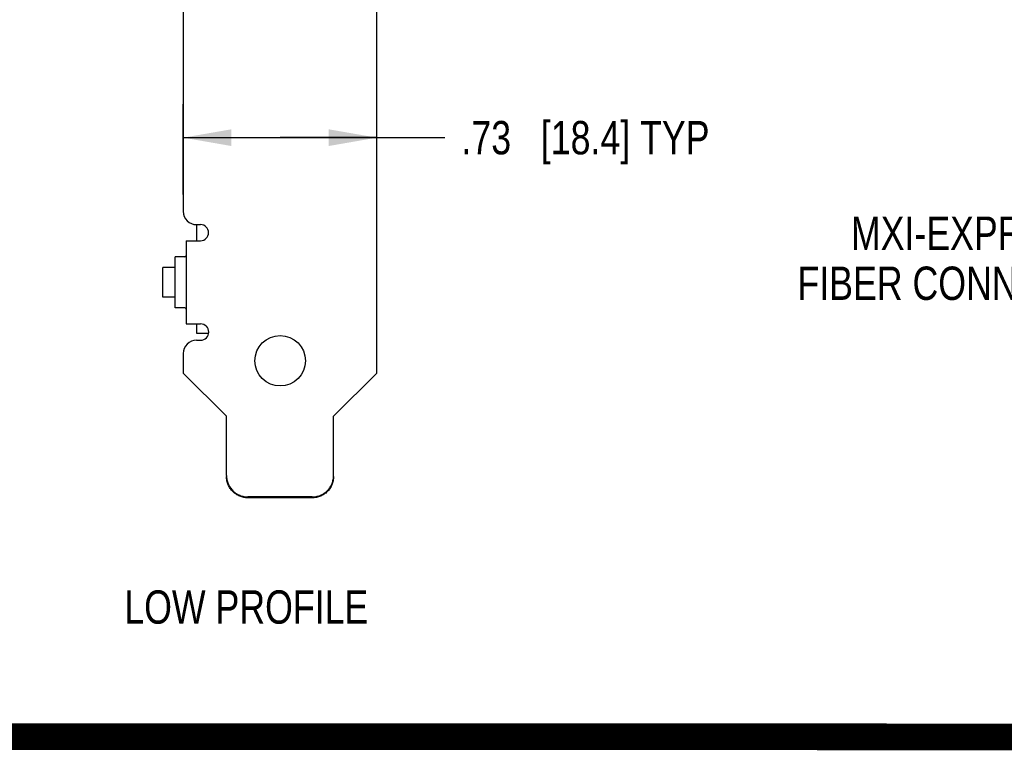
# Model space of a CAD drawing. Header units: inches. Extents: x 0 to 22, y 0 to 17.
# Tile 28 of 65: x 3.9 to 7.6, y 9.6 to 12.3. Entities that reach past the tile are written whole.
import ezdxf

# ---------------------------------------------------------------- set-up
doc = ezdxf.new("R2010")
doc.units = ezdxf.units.IN
doc.header["$LTSCALE"] = 1.21
doc.header["$MEASUREMENT"] = 0
doc.layers.get('0').update_dxf_attribs({"linetype": 'CONTINUOUS'})
doc.layers.add('DETAIL', color=7, linetype='CONTINUOUS')
doc.layers.add('DIMENSIONS', color=7, linetype='CONTINUOUS')
doc.styles.get("Standard").update_dxf_attribs({"font": 'txt', "width": 0.8})
doc.dimstyles.new('DIMSTYLE_1', dxfattribs={"dimtxt": 0.125, "dimasz": 0.18, "dimexe": 0.18, "dimexo": 0.0625, "dimgap": 0.09, "dimtad": 0, "dimtih": 1, "dimtoh": 1, "dimzin": 4, "dimdsep": 46, "dimtxsty": 'STANDARD', "dimblk": '_FILLED', "dimblk1": '_FILLED', "dimblk2": '_FILLED', "dimcen": 0.09, "dimadec": 0, "dimazin": 0, "dimtp": 0.01, "dimtm": 0.01, "dimtfac": 1, "dimtofl": 0, "dimtmove": 0, "dimatfit": 3, "dimldrblk": '_FILLED', "dimfxl": 1, "dimtolj": 1, "dimtzin": 4, "dimarcsym": 0})

# ---------------------------------------------------------------- blocks, each defined once
blk = doc.blocks.new('_FILLED')
at = {"color": 0, "linetype": 'BYBLOCK'}
blk.add_solid([(0, 0), (-1, 0.174), (-1, -0.174)], dxfattribs=at)
blk = doc.blocks.new('*D10')
at = {"layer": 'DIMENSIONS', "color": 2, "linetype": 'CONTINUOUS'}
for p, q in [((4.4876, 11.6614), (4.4876, 11.9999)), ((5.2126, 11.0554), (5.2126, 11.9999)), ((4.4876, 11.8749), (4.8501, 11.8749)), ((5.2126, 11.8749), (4.8501, 11.8749)), ((4.8501, 11.8749), (5.4674, 11.8749))]:
    blk.add_line(p, q, dxfattribs=at)
at = {"layer": 'DIMENSIONS', "color": 2, "linetype": 'CONTINUOUS', "xscale": 0.18, "yscale": 0.18, "zscale": 0.18, "rotation": 180}
blk.add_blockref('_FILLED', (4.4876, 11.8749), dxfattribs=at)
at = {"layer": 'DIMENSIONS', "color": 2, "linetype": 'CONTINUOUS', "xscale": 0.18, "yscale": 0.18, "zscale": 0.18}
blk.add_blockref('_FILLED', (5.2126, 11.8749), dxfattribs=at)
at = {"layer": 'DIMENSIONS', "color": 2, "linetype": 'CONTINUOUS', "insert": (5.5299, 11.9374), "char_height": 0.125, "width": 1.425, "attachment_point": 1, "line_spacing_factor": 0.9}
blk.add_mtext('.73{\\Ftxt.shx;\\W1.000000;\\H0.125000; }[18.4] TYP', dxfattribs=at)

msp = doc.modelspace()

# ---------------------------------------------------------------- linework, layer by layer
at = {"color": 3, "linetype": 'CONTINUOUS'}
for p, q in [((5.2126, 10.9929), (5.2126, 13.6449)), ((4.4876, 13.1889), (4.4876, 11.5989)), ((4.5376, 11.5489), (4.5526, 11.5489)), ((4.4986, 11.4889), (4.5526, 11.4889)), ((4.4986, 11.4889), (4.4986, 11.1769)), ((4.4936, 11.4279), (4.4576, 11.4279)), ((4.4576, 11.2379), (4.4576, 11.4279)), ((4.4936, 11.2379), (4.4576, 11.2379)), ((4.4986, 11.1769), (4.5526, 11.1769)), ((4.5376, 11.1159), (4.5526, 11.1159)), ((4.4876, 11.0659), (4.4876, 10.9929)), ((4.6496, 10.8309), (4.4876, 10.9929)), ((5.2126, 10.9929), (5.0506, 10.8309)), ((4.6496, 10.6085), (4.6496, 10.8309)), ((5.0506, 10.6085), (5.0506, 10.8309)), ((4.9706, 10.5288), (4.7296, 10.5288))]:
    msp.add_line(p, q, dxfattribs=at)
at = {"color": 7, "linetype": 'CONTINUOUS'}
for p, q in [((4.5376, 11.5489), (4.5376, 11.4889)), ((4.4576, 11.3889), (4.4116, 11.3889)), ((4.4116, 11.2769), (4.4116, 11.3889)), ((4.4576, 11.2769), (4.4116, 11.2769)), ((4.5376, 11.1769), (4.5376, 11.1429)), ((4.5376, 11.1429), (4.5826, 11.1429)), ((4.9706, 10.5254), (4.7296, 10.5254))]:
    msp.add_line(p, q, dxfattribs=at)
at = {"color": 3, "linetype": 'CONTINUOUS'}
msp.add_circle((4.8506, 11.0389), 0.0945, dxfattribs=at)
for centre, radius, start, end in [((4.5376, 11.5989), 0.05, 180, 270), ((4.5526, 11.5189), 0.03, 270, 90), ((4.4936, 11.4329), 0.005, 270, 360), ((4.4936, 11.2329), 0.005, 0, 90), ((4.5526, 11.1464), 0.0305, 270, 90), ((4.5376, 11.0659), 0.05, 90, 180), ((4.9718, 10.6085), 0.0789, 357.5589, 359.9981)]:
    msp.add_arc(centre, radius, start, end, dxfattribs=at)
for points, knots in [([(4.6496, 10.6085), (4.6496, 10.6032), (4.6504, 10.5954), (4.653, 10.5853), (4.6556, 10.5779), (4.659, 10.5708), (4.6644, 10.5619), (4.6727, 10.5517), (4.6829, 10.5434), (4.6919, 10.5381), (4.699, 10.5347), (4.7064, 10.5321), (4.7165, 10.5295), (4.7244, 10.5288), (4.7296, 10.5288)], [0, 0, 0, 0, 0.124652, 0.187134, 0.249587, 0.312036, 0.374507, 0.499391, 0.624367, 0.686951, 0.749551, 0.812188, 0.874881, 1, 1, 1, 1]), ([(4.9706, 10.5288), (4.9757, 10.5288), (4.9834, 10.5295), (4.9933, 10.5319), (5.0005, 10.5344), (5.0075, 10.5376), (5.0141, 10.5414), (5.0203, 10.5458), (5.0261, 10.5508), (5.0313, 10.5564), (5.0361, 10.5624), (5.0402, 10.5688), (5.0437, 10.5756), (5.0465, 10.5827), (5.0493, 10.5924), (5.0504, 10.6), (5.0506, 10.6051)], [0, 0, 0, 0, 0.125069, 0.187738, 0.250354, 0.31293, 0.375488, 0.438037, 0.500569, 0.563077, 0.625562, 0.688016, 0.750442, 0.812864, 0.875308, 1, 1, 1, 1])]:
    msp.add_open_spline(points, degree=3, knots=knots, dxfattribs=at)
at = {"color": 7, "linetype": 'CONTINUOUS'}
for points, knots in [([(4.7296, 10.5254), (4.7244, 10.5254), (4.7165, 10.5261), (4.7064, 10.5287), (4.699, 10.5313), (4.6919, 10.5347), (4.6829, 10.54), (4.6727, 10.5483), (4.6644, 10.5585), (4.659, 10.5674), (4.6556, 10.5745), (4.653, 10.5819), (4.6504, 10.592), (4.6496, 10.5998), (4.6496, 10.6051)], [0, 0, 0, 0, 0.125119, 0.187812, 0.250449, 0.313049, 0.375633, 0.500609, 0.625493, 0.687964, 0.750413, 0.812866, 0.875348, 1, 1, 1, 1]), ([(5.0506, 10.6051), (5.0506, 10.5998), (5.0499, 10.592), (5.0473, 10.5819), (5.0447, 10.5745), (5.0413, 10.5674), (5.0359, 10.5585), (5.0276, 10.5483), (5.0174, 10.54), (5.0084, 10.5347), (5.0013, 10.5313), (4.9939, 10.5287), (4.9837, 10.5261), (4.9759, 10.5254), (4.9706, 10.5254)], [0, 0, 0, 0, 0.124652, 0.187134, 0.249587, 0.312036, 0.374507, 0.499391, 0.624367, 0.686951, 0.749551, 0.812188, 0.874881, 1, 1, 1, 1])]:
    msp.add_open_spline(points, degree=3, knots=knots, dxfattribs=at)
at = {"layer": 'DETAIL', "color": 7, "linetype": 'CONTINUOUS', "const_width": 0.1}
msp.add_lwpolyline([(1.4718, 9.6316), (20.428, 9.6256)], dxfattribs=at)

# ---------------------------------------------------------------- texts
at = {"layer": 'DETAIL', "color": 2, "linetype": 'CONTINUOUS', "char_height": 0.125, "line_spacing_factor": 0.9}
for s, insert, width, attachment_point in [('MXI-EXPRESS x1\\PFIBER CONNECTOR', (8.0813, 11.5794), 1.5, 3), ('LOW PROFILE', (4.2667, 10.1788), 1.1, 1)]:
    msp.add_mtext(s, dxfattribs=dict(at, insert=insert, width=width, attachment_point=attachment_point))

# ---------------------------------------------------------------- dimensions: what is measured, and where the dimension line sits
at = {"layer": 'DIMENSIONS', "color": 2, "linetype": 'CONTINUOUS'}
dim = msp.add_linear_dim(base=(5.212638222, 11.87491867), p1=(4.487638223, 11.661425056), p2=(5.212638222, 11.055425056), text='<> TYP', dimstyle='DIMSTYLE_1', dxfattribs=at)
dim.commit()
dim.dimension.update_dxf_attribs({"geometry": '*D10', "text_midpoint": (6.242425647, 11.87491867), "dimtype": 160})

doc.saveas('drawing.dxf')
